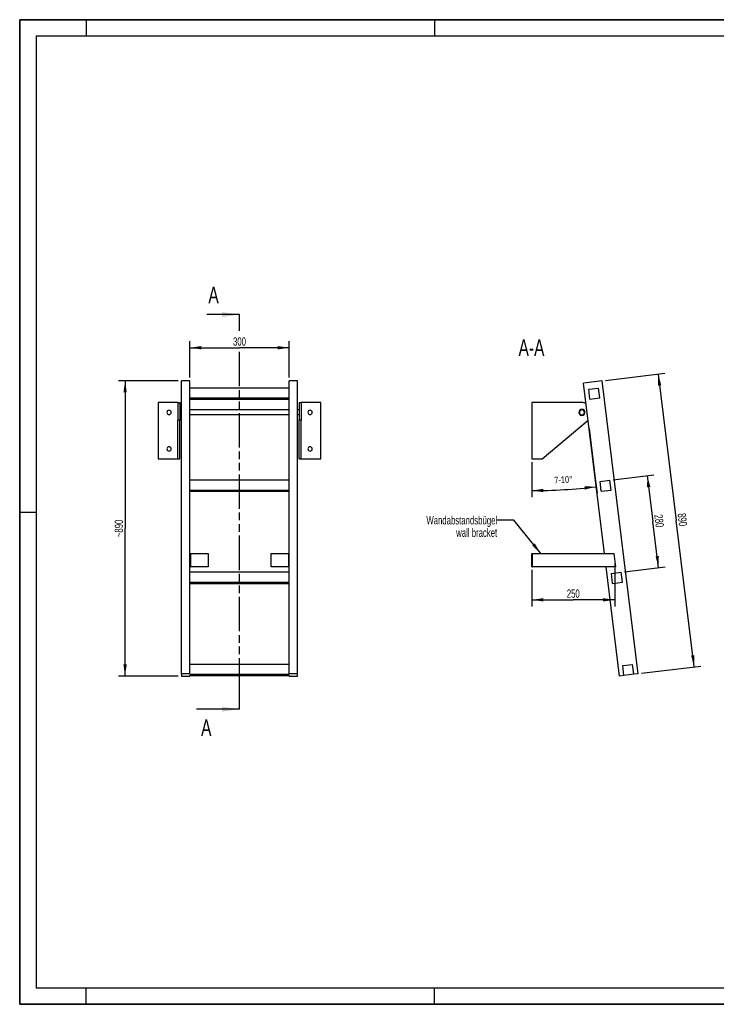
# Model space of a CAD drawing. Header units: millimetres. Extents: x 0 to 4200, y 0 to 2970.
# Tile 1 of 2: x 0 to 2100, y 0 to 2970. Entities that reach past the tile are written whole.
import ezdxf

# ---------------------------------------------------------------- set-up
doc = ezdxf.new("R2010")
doc.units = ezdxf.units.MM
doc.header["$LTSCALE"] = 231
doc.linetypes.add('PHANTOM', pattern=[0.8, 0.45, -0.05, 0.1, -0.05, 0.1, -0.05])
doc.layers.get('0').update_dxf_attribs({"linetype": 'CONTINUOUS'})
for name, color, linetype in [('005_AXIS', 7, 'CONTINUOUS'), ('050_DIMENSIONING', 7, 'CONTINUOUS'), ('053_NOTES', 7, 'CONTINUOUS'), ('HATCHING_BL0', 7, 'CONTINUOUS')]:
    doc.layers.add(name, color=color, linetype=linetype)
doc.styles.get("Standard").update_dxf_attribs({"font": 'txt', "width": 0.7})
doc.dimstyles.new('DIMSTYLE_1', dxfattribs={"dimtxt": 25, "dimasz": 35, "dimexe": 2, "dimexo": 1, "dimtad": 1, "dimdec": 1, "dimtxsty": 'Standard', "dimblk": '_FILLED', "dimblk1": '_FILLED', "dimblk2": '_FILLED', "dimcen": 0.09, "dimazin": 2, "dimtp": 0.5, "dimtm": 0.5, "dimtfac": 1, "dimtdec": 1, "dimtofl": 0, "dimtmove": 0, "dimatfit": 3, "dimldrblk": '_FILLED', "dimfxl": 1, "dimtolj": 1, "dimarcsym": 0})
doc.dimstyles.new('DIMSTYLE_2', dxfattribs={"dimtxt": 20, "dimasz": 35, "dimexe": 2, "dimexo": 1, "dimgap": 2, "dimtad": 1, "dimdec": 1, "dimtxsty": 'Standard', "dimblk": '_FILLED', "dimblk1": '_FILLED', "dimblk2": '_FILLED', "dimcen": 0.09, "dimazin": 2, "dimtp": 0.5, "dimtm": 0.5, "dimtfac": 1, "dimtdec": 1, "dimtofl": 0, "dimtmove": 0, "dimatfit": 3, "dimldrblk": '_FILLED', "dimfxl": 1, "dimtolj": 1, "dimarcsym": 0})
doc.dimstyles.new('DIMSTYLE_3', dxfattribs={"dimtxt": 25, "dimasz": 35, "dimexe": 2, "dimexo": 1, "dimtad": 1, "dimdec": 1, "dimtxsty": 'Standard', "dimblk": '_FILLED', "dimblk1": '_FILLED', "dimblk2": '_FILLED', "dimcen": 0.09, "dimazin": 2, "dimtp": 0.8, "dimtm": 0.8, "dimtfac": 1, "dimtdec": 1, "dimtofl": 0, "dimtmove": 0, "dimatfit": 3, "dimldrblk": '_FILLED', "dimfxl": 1, "dimtolj": 1, "dimarcsym": 0})
doc.dimstyles.new('DIMSTYLE_4', dxfattribs={"dimtxt": 25, "dimasz": 35, "dimexe": 2, "dimexo": 1, "dimtad": 1, "dimdec": 0, "dimtxsty": 'Standard', "dimblk": '_FILLED', "dimblk1": '_FILLED', "dimblk2": '_FILLED', "dimcen": 0.09, "dimazin": 2, "dimtp": 0.8, "dimtm": 0.8, "dimtfac": 1, "dimtdec": 0, "dimtofl": 0, "dimtmove": 0, "dimatfit": 3, "dimldrblk": '_FILLED', "dimfxl": 1, "dimtolj": 1, "dimarcsym": 0})
doc.dimstyles.new('DIMSTYLE_5', dxfattribs={"dimtxt": 25, "dimasz": 35, "dimexe": 2, "dimexo": 1, "dimtad": 1, "dimtxsty": 'Standard', "dimblk": '_FILLED', "dimblk1": '_FILLED', "dimblk2": '_FILLED', "dimcen": 0.09, "dimazin": 2, "dimtp": 0.5, "dimtm": 0.5, "dimtfac": 1, "dimtofl": 0, "dimtmove": 0, "dimatfit": 3, "dimldrblk": '_FILLED', "dimfxl": 1, "dimtolj": 1, "dimarcsym": 0})
doc.dimstyles.get("Standard").update_dxf_attribs({"dimtxt": 25, "dimasz": 35, "dimexe": 2, "dimexo": 1, "dimtad": 1, "dimtxsty": 'Standard', "dimblk": '_FILLED', "dimblk1": '_FILLED', "dimblk2": '_FILLED', "dimcen": 0.09, "dimazin": 2, "dimtol": 1, "dimtp": 0.01, "dimtm": 0.01, "dimtfac": 1, "dimtofl": 0, "dimtmove": 0, "dimatfit": 3, "dimldrblk": '_FILLED', "dimfxl": 1, "dimtolj": 1, "dimarcsym": 0})

# ---------------------------------------------------------------- blocks, each defined once
blk = doc.blocks.new('_FILLED')
at = {"color": 0, "linetype": 'ByBlock'}
blk.add_solid([(0, 0), (-1, 0.143), (-1, -0.143)], dxfattribs=at)
blk = doc.blocks.new('*D2')
at = {"layer": '050_DIMENSIONING', "color": 2, "linetype": 'Continuous', "transparency": 16777216}
for p, q in [((512.7, 1890.5), (512.7, 2000.5)), ((812.7, 1890.5), (812.7, 2000.5)), ((512.7, 1980.5), (662.7, 1980.5)), ((812.7, 1980.5), (662.7, 1980.5))]:
    blk.add_line(p, q, dxfattribs=at)
at = {"layer": '050_DIMENSIONING', "color": 2, "linetype": 'Continuous', "transparency": 16777216, "xscale": 35, "yscale": 35, "zscale": 35, "rotation": 180}
blk.add_blockref('_FILLED', (512.7, 1980.5), dxfattribs=at)
at = {"layer": '050_DIMENSIONING', "color": 2, "linetype": 'Continuous', "transparency": 16777216, "xscale": 35, "yscale": 35, "zscale": 35}
blk.add_blockref('_FILLED', (812.7, 1980.5), dxfattribs=at)
at = {"layer": '050_DIMENSIONING', "color": 2, "linetype": 'Continuous', "transparency": 16777216, "insert": (662.7, 2011.8), "char_height": 25, "width": 85.714, "attachment_point": 2, "line_spacing_factor": 0.9}
blk.add_mtext('300', dxfattribs=at)
blk = doc.blocks.new('*D3')
at = {"layer": '050_DIMENSIONING', "color": 2, "linetype": 'Continuous', "transparency": 16777216}
for p, q in [((1716.4, 1736.5), (1734.9, 1586.3)), ((1543.8, 1635.3), (1543.8, 1570.3)), ((1734.9, 1586.3), (1740.4, 1541.6)), ((1543.8, 1570.3), (1543.8, 1529.6))]:
    blk.add_line(p, q, dxfattribs=at)
for start, end in [(270, 273.5), (273.5, 277)]:
    blk.add_arc((1543.8, 3142.3), 1592.8, start, end, dxfattribs=at)
for points in [[(1578.8, 1554.9), (1543.8, 1549.6), (1578.9, 1545)], [(1703.7, 1552.6), (1737.9, 1561.4), (1702.6, 1562.5)]]:
    blk.add_solid(points, dxfattribs=at)
at = {"layer": '050_DIMENSIONING', "color": 2, "linetype": 'Continuous', "transparency": 16777216, "insert": (1638.6, 1592.5), "char_height": 20, "width": 105.714, "attachment_point": 2, "rotation": 3.5, "line_spacing_factor": 0.9}
blk.add_mtext('7-10\\fgdt;{\\W1.0;{\\fgdt;~}}', dxfattribs=at)
blk = doc.blocks.new('*D4')
at = {"layer": '050_DIMENSIONING', "color": 2, "linetype": 'Continuous', "transparency": 16777216}
for p, q in [((1766.1, 1881.7), (1944.8, 1903.7)), ((1924.9, 1901.2), (1979.2, 1459.6)), ((2033.4, 1017.9), (1979.2, 1459.6)), ((1874.6, 998.4), (2053.2, 1020.3))]:
    blk.add_line(p, q, dxfattribs=at)
at = {"layer": '050_DIMENSIONING', "color": 2, "linetype": 'Continuous', "transparency": 16777216, "xscale": 35, "yscale": 35, "zscale": 35}
for p, rotation in [((1924.9, 1901.2), 97), ((2033.4, 1017.9), 277.0000000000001)]:
    blk.add_blockref('_FILLED', p, dxfattribs=dict(at, rotation=rotation))
at = {"layer": '050_DIMENSIONING', "color": 2, "linetype": 'Continuous', "transparency": 16777216, "insert": (2010.2, 1463.4), "char_height": 25, "width": 88.393, "attachment_point": 2, "rotation": 277, "line_spacing_factor": 0.9}
blk.add_mtext('890', dxfattribs=at)
blk = doc.blocks.new('*D5')
at = {"layer": '050_DIMENSIONING', "color": 2, "linetype": 'Continuous', "transparency": 16777216}
for p, q in [((477.7, 1880.5), (297.7, 1880.5)), ((317.7, 1880.5), (317.7, 1435.4)), ((317.7, 990.2), (317.7, 1435.4)), ((477.7, 990.2), (297.7, 990.2))]:
    blk.add_line(p, q, dxfattribs=at)
at = {"layer": '050_DIMENSIONING', "color": 2, "linetype": 'Continuous', "transparency": 16777216, "xscale": 35, "yscale": 35, "zscale": 35}
for p, rotation in [((317.7, 1880.5), 90), ((317.7, 990.2), 270)]:
    blk.add_blockref('_FILLED', p, dxfattribs=dict(at, rotation=rotation))
at = {"layer": '050_DIMENSIONING', "color": 2, "linetype": 'Continuous', "transparency": 16777216, "insert": (286.4, 1435.4), "char_height": 25, "width": 117.857, "attachment_point": 2, "rotation": 90, "line_spacing_factor": 0.9}
blk.add_mtext('~890', dxfattribs=at)
blk = doc.blocks.new('*D6')
at = {"layer": '050_DIMENSIONING', "color": 2, "linetype": 'Continuous', "transparency": 16777216}
for p, q in [((1543.8, 1310.1), (1543.8, 1200.1)), ((1793.8, 1330.1), (1793.8, 1200.1)), ((1543.8, 1220.1), (1668.8, 1220.1)), ((1793.8, 1220.1), (1668.8, 1220.1))]:
    blk.add_line(p, q, dxfattribs=at)
at = {"layer": '050_DIMENSIONING', "color": 2, "linetype": 'Continuous', "transparency": 16777216, "xscale": 35, "yscale": 35, "zscale": 35, "rotation": 180}
blk.add_blockref('_FILLED', (1543.8, 1220.1), dxfattribs=at)
at = {"layer": '050_DIMENSIONING', "color": 2, "linetype": 'Continuous', "transparency": 16777216, "xscale": 35, "yscale": 35, "zscale": 35}
blk.add_blockref('_FILLED', (1793.8, 1220.1), dxfattribs=at)
at = {"layer": '050_DIMENSIONING', "color": 2, "linetype": 'Continuous', "transparency": 16777216, "insert": (1668.8, 1251.3), "char_height": 25, "width": 111.964, "attachment_point": 2, "line_spacing_factor": 0.9}
blk.add_mtext('250 \\P ', dxfattribs=at)
blk = doc.blocks.new('*D7')
at = {"layer": '050_DIMENSIONING', "color": 2, "linetype": 'Continuous', "transparency": 16777216}
for p, q in [((1789.3, 1582.3), (1911.9, 1597.4)), ((1892, 1595), (1909.1, 1456)), ((1926.1, 1317), (1909.1, 1456)), ((1823.4, 1304.4), (1946, 1319.5))]:
    blk.add_line(p, q, dxfattribs=at)
at = {"layer": '050_DIMENSIONING', "color": 2, "linetype": 'Continuous', "transparency": 16777216, "xscale": 35, "yscale": 35, "zscale": 35}
for p, rotation in [((1892, 1595), 97), ((1926.1, 1317), 277.0000000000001)]:
    blk.add_blockref('_FILLED', p, dxfattribs=dict(at, rotation=rotation))
at = {"layer": '050_DIMENSIONING', "color": 2, "linetype": 'Continuous', "transparency": 16777216, "insert": (1940.1, 1459.8), "char_height": 25, "width": 88.393, "attachment_point": 2, "rotation": 277, "line_spacing_factor": 0.9}
blk.add_mtext('280', dxfattribs=at)
blk = doc.blocks.new('XSEC_FILLED')
at = {"color": 0, "linetype": 'ByBlock'}
blk.add_solid([(0, 0), (-1, 0.143), (-1, -0.143)], dxfattribs=at)
blk = doc.blocks.new('HATCHING_BL0', base_point=(597.8, 1487))
at = {"layer": 'HATCHING_BL0', "color": 7, "linetype": 'PHANTOM'}
for p, q in [((662.7, 2031.7), (662.7, 2080.5)), ((662.7, 940.2), (662.7, 1967.8)), ((662.7, 890.2), (662.7, 940.2))]:
    blk.add_line(p, q, dxfattribs=at)
at = {"layer": 'HATCHING_BL0', "color": 7, "linetype": 'Continuous', "char_height": 50, "width": 64.286, "attachment_point": 1, "line_spacing_factor": 0.9}
for insert in [(568.8, 2164.7), (546.8, 859.4)]:
    blk.add_mtext('A', dxfattribs=dict(at, insert=insert))
at = {"layer": 'HATCHING_BL0', "color": 7, "linetype": 'Continuous'}
for points in [[(662.7, 2080.5), (564.2, 2080.5)], [(662.7, 890.2), (532.9, 890.2)]]:
    blk.add_leader(points, dimstyle='Standard', override={"dimasz": 52.5, "dimtad": 0, "dimldrblk": 'XSEC_FILLED'}, dxfattribs=at)

msp = doc.modelspace()

# ---------------------------------------------------------------- hatches: boundary and pattern name
at = {"linetype": 'Continuous'}
h = msp.add_hatch(dxfattribs=at)
h.set_pattern_fill('ANSI31', color=2, angle=90, style=0, pattern_type=2)
h.set_pattern_definition([(135, (1543.83, 1730.34), (-239.88, -239.88), [])])
edge = h.paths.add_edge_path()
edge.add_line((1851.253, 995.518), (1821.477, 991.862))
edge.add_line((1821.477, 991.862), (1817.821, 1021.639))
edge.add_line((1817.821, 1021.639), (1847.597, 1025.295))
edge.add_line((1851.253, 995.518), (1847.597, 1025.295))
edge = h.paths.add_edge_path()
edge.add_line((1719.107, 1825.601), (1715.451, 1855.377))
edge.add_line((1715.451, 1855.377), (1745.227, 1859.033))
edge.add_line((1748.883, 1829.257), (1745.227, 1859.033))
edge.add_line((1719.107, 1825.601), (1748.883, 1829.257))
edge = h.paths.add_edge_path()
edge.add_line((1753.23, 1547.688), (1749.574, 1577.464))
edge.add_line((1749.574, 1577.464), (1779.35, 1581.12))
edge.add_line((1783.006, 1551.344), (1779.35, 1581.12))
edge.add_line((1753.23, 1547.688), (1783.006, 1551.344))
edge = h.paths.add_edge_path()
edge.add_line((1787.353, 1269.775), (1783.697, 1299.551))
edge.add_line((1783.697, 1299.551), (1813.474, 1303.208))
edge.add_line((1817.13, 1273.431), (1813.474, 1303.208))
edge.add_line((1787.353, 1269.775), (1817.13, 1273.431))
edge = h.paths.add_edge_path()
edge.add_arc((1694.832, 1785.343), 7.5, 0, 180)
edge.add_arc((1694.832, 1785.343), 7.5, -180, 0)

# ---------------------------------------------------------------- linework, layer by layer
at = {"color": 7, "linetype": 'Continuous'}
for p, q in [((0, 2970), (4200, 2970)), ((0, 0), (0, 2970)), ((512.7, 1880.53), (487.7, 1880.53)), ((487.7, 1868.959), (487.7, 1880.53)), ((512.7, 1581.12), (512.7, 1880.53)), ((837.7, 1880.53), (812.7, 1880.53)), ((812.7, 1581.12), (812.7, 1880.53)), ((837.7, 997.163), (837.7, 1880.53)), ((1756.189, 1880.53), (1699.614, 1873.583)), ((1864.653, 997.163), (1756.189, 1880.53)), ((487.7, 1730.002), (487.7, 1868.959)), ((812.7, 1859.033), (512.7, 1859.033)), ((1715.451, 1855.377), (1745.227, 1859.033)), ((1719.107, 1825.601), (1715.451, 1855.377)), ((1748.883, 1829.257), (1745.227, 1859.033)), ((476.7, 1815.343), (417.7, 1815.343)), ((476.7, 1815.343), (482.7, 1815.343)), ((476.7, 1815.343), (476.7, 1794.593)), ((482.7, 1815.343), (482.7, 1794.593)), ((512.7, 1829.257), (812.7, 1829.257)), ((512.7, 1825.601), (812.7, 1825.601)), ((842.7, 1815.343), (848.7, 1815.343)), ((842.7, 1815.343), (842.7, 1794.593)), ((907.7, 1815.343), (848.7, 1815.343)), ((848.7, 1815.343), (848.7, 1794.593)), ((1694.832, 1815.343), (1543.832, 1815.343)), ((1719.107, 1825.601), (1748.883, 1829.257)), ((476.7, 1794.593), (476.7, 1792.843)), ((476.7, 1792.843), (476.7, 1785.343)), ((476.7, 1785.343), (476.7, 1777.843)), ((482.7, 1794.593), (482.7, 1785.343)), ((482.7, 1785.343), (482.7, 1776.093)), ((842.7, 1794.593), (842.7, 1785.343)), ((842.7, 1785.343), (842.7, 1776.093)), ((848.7, 1794.593), (848.7, 1792.843)), ((848.7, 1792.843), (848.7, 1785.343)), ((848.7, 1785.343), (848.7, 1777.843)), ((476.7, 1777.843), (476.7, 1776.093)), ((476.7, 1776.093), (476.7, 1762.415)), ((476.7, 1645.343), (476.7, 1762.415)), ((482.7, 1776.093), (482.7, 1762.415)), ((482.7, 1645.343), (482.7, 1762.415)), ((842.7, 1776.093), (842.7, 1762.415)), ((842.7, 1645.343), (842.7, 1762.415)), ((848.7, 1777.843), (848.7, 1776.093)), ((848.7, 1776.093), (848.7, 1762.415)), ((848.7, 1645.343), (848.7, 1762.415)), ((1575.449, 1645.343), (1713.349, 1761.715)), ((487.7, 1726.346), (487.7, 1730.002)), ((487.7, 997.163), (487.7, 1726.346)), ((417.7, 1645.343), (476.7, 1645.343)), ((476.7, 1645.343), (482.7, 1645.343)), ((842.7, 1645.343), (848.7, 1645.343)), ((848.7, 1645.343), (907.7, 1645.343)), ((1543.832, 1645.343), (1575.449, 1645.343)), ((512.7, 1551.344), (512.7, 1581.12)), ((812.7, 1581.12), (512.7, 1581.12)), ((812.7, 1551.344), (812.7, 1581.12)), ((1749.574, 1577.464), (1779.35, 1581.12)), ((1753.23, 1547.688), (1749.574, 1577.464)), ((1783.006, 1551.344), (1779.35, 1581.12)), ((512.7, 1360.095), (512.7, 1551.344)), ((512.7, 1551.344), (812.7, 1551.344)), ((512.7, 1547.688), (812.7, 1547.688)), ((812.7, 1360.095), (812.7, 1551.344)), ((1753.23, 1547.688), (1783.006, 1551.344)), ((512.7, 1320.095), (512.7, 1360.095)), ((514.7, 1360.095), (567.7, 1360.095)), ((567.7, 1360.095), (567.7, 1320.095)), ((757.7, 1320.095), (757.7, 1360.095)), ((757.7, 1360.095), (810.7, 1360.095)), ((812.7, 1320.095), (812.7, 1360.095)), ((1543.832, 1320.095), (1543.832, 1360.095)), ((1543.832, 1360.095), (1545.832, 1360.095)), ((1545.832, 1320.095), (1545.832, 1360.095)), ((1545.832, 1360.095), (1791.376, 1360.095)), ((512.7, 1303.208), (512.7, 1320.095)), ((567.7, 1320.095), (514.7, 1320.095)), ((810.7, 1320.095), (757.7, 1320.095)), ((812.7, 1303.208), (812.7, 1320.095)), ((1543.832, 1320.095), (1545.832, 1320.095)), ((1796.288, 1320.095), (1545.832, 1320.095)), ((512.7, 1273.431), (512.7, 1303.208)), ((812.7, 1303.208), (512.7, 1303.208)), ((812.7, 1273.431), (812.7, 1303.208)), ((1783.697, 1299.551), (1813.474, 1303.208)), ((1787.353, 1269.775), (1783.697, 1299.551)), ((1817.13, 1273.431), (1813.474, 1303.208)), ((512.7, 1269.775), (512.7, 1273.431)), ((512.7, 1273.431), (812.7, 1273.431)), ((512.7, 1025.295), (512.7, 1269.775)), ((512.7, 1269.775), (812.7, 1269.775)), ((812.7, 1269.775), (812.7, 1273.431)), ((812.7, 1025.295), (812.7, 1269.775)), ((1787.353, 1269.775), (1817.13, 1273.431)), ((512.7, 997.163), (512.7, 1025.295)), ((812.7, 1025.295), (512.7, 1025.295)), ((812.7, 997.163), (812.7, 1025.295)), ((1817.821, 1021.639), (1847.597, 1025.295)), ((1821.477, 991.862), (1817.821, 1021.639)), ((1851.253, 995.518), (1847.597, 1025.295)), ((487.7, 997.163), (487.7, 990.217)), ((512.7, 997.163), (487.7, 997.163)), ((487.7, 990.217), (512.7, 990.217)), ((512.7, 995.518), (512.7, 997.163)), ((512.7, 995.518), (812.7, 995.518)), ((512.7, 990.217), (512.7, 991.862)), ((512.7, 991.862), (812.7, 991.862)), ((812.7, 997.163), (812.7, 995.518)), ((837.7, 997.163), (812.7, 997.163)), ((812.7, 991.862), (812.7, 990.217)), ((812.7, 990.217), (837.7, 990.217)), ((837.7, 990.217), (837.7, 997.163)), ((1821.477, 991.862), (1808.077, 990.217)), ((1851.253, 995.518), (1821.477, 991.862)), ((1864.653, 997.163), (1851.253, 995.518)), ((0, 0), (4200, 0))]:
    msp.add_line(p, q, dxfattribs=at)
at = {"color": 3, "linetype": 'Continuous'}
for p, q in [((0, 2970), (0, 0)), ((4200, 2970), (0, 2970)), ((200, 2970), (200, 2920)), ((1250, 2970), (1250, 2920)), ((0, 1485), (50, 1485)), ((200, 0), (200, 50)), ((1250, 0), (1250, 50)), ((4200, 0), (0, 0))]:
    msp.add_line(p, q, dxfattribs=at)
at = {"color": 5, "linetype": 'Continuous'}
for p, q in [((50, 2920), (50, 50)), ((4150, 2920), (50, 2920)), ((50, 50), (4150, 50))]:
    msp.add_line(p, q, dxfattribs=at)
at = {"color": 9, "linetype": 'Continuous'}
for p, q in [((482.7, 1762.415), (476.7, 1762.415)), ((848.7, 1762.415), (842.7, 1762.415))]:
    msp.add_line(p, q, dxfattribs=at)
at = {"color": 7, "linetype": 'Continuous'}
for radius, start, end in [(30, 65.873464, 90), (7.5, 0, 180), (7.5, 180, 360)]:
    msp.add_arc((1694.832, 1785.343), radius, start, end, dxfattribs=at)
at = {"layer": '005_AXIS', "color": 7, "linetype": 'Continuous'}
for p, q in [((1762.662, 1360.095), (1699.614, 1873.583)), ((417.7, 1815.343), (417.7, 1645.343)), ((907.7, 1645.343), (907.7, 1815.343)), ((1543.832, 1815.343), (1543.832, 1645.343)), ((487.7, 1792.843), (482.7, 1792.843)), ((812.7, 1792.843), (512.7, 1792.843)), ((842.7, 1792.843), (837.7, 1792.843)), ((487.7, 1777.843), (482.7, 1777.843)), ((812.7, 1777.843), (512.7, 1777.843)), ((842.7, 1777.843), (837.7, 1777.843)), ((512.7, 1360.095), (514.7, 1360.095)), ((514.7, 1360.095), (514.7, 1320.095)), ((810.7, 1360.095), (810.7, 1320.095)), ((812.7, 1360.095), (810.7, 1360.095)), ((1791.376, 1360.095), (1796.288, 1320.095)), ((512.7, 1320.095), (514.7, 1320.095)), ((812.7, 1320.095), (810.7, 1320.095)), ((1808.077, 990.217), (1767.574, 1320.095))]:
    msp.add_line(p, q, dxfattribs=at)
for centre, radius, start, end in [((450.2, 1785.343), 6.5, 0, 180), ((450.2, 1785.343), 6.5, 180, 360), ((875.2, 1785.343), 6.5, 0, 180), ((875.2, 1785.343), 6.5, 180, 360), ((1694.832, 1785.343), 9.25, 0, 180), ((1694.832, 1785.343), 9.25, 180, 360), ((450.2, 1675.343), 6.5, 0, 180), ((450.2, 1675.343), 6.5, 180, 360), ((875.2, 1675.343), 6.5, 0, 180), ((875.2, 1675.343), 6.5, 180, 360)]:
    msp.add_arc(centre, radius, start, end, dxfattribs=at)

# ---------------------------------------------------------------- block references
at = {"layer": 'HATCHING_BL0'}
msp.add_blockref('HATCHING_BL0', (597.821, 1487.046), dxfattribs=at)

# ---------------------------------------------------------------- texts
at = {"layer": '053_NOTES', "color": 2, "linetype": 'Continuous', "attachment_point": 3, "line_spacing_factor": 0.9}
for s, insert, char_height, width in [('A-A', (1581.848, 2005.53), 50, 196.42857), ('Wandabstandsbügel\\Pwall bracket', (1439.376, 1472.595), 25, 472.67857)]:
    msp.add_mtext(s, dxfattribs=dict(at, insert=insert, char_height=char_height, width=width))

# ---------------------------------------------------------------- dimensions: what is measured, and where the dimension line sits
at = {"layer": '050_DIMENSIONING', "color": 2, "linetype": 'Continuous'}
dim = msp.add_linear_dim(base=(812.7, 1980.53), p1=(512.7, 1889.53), p2=(812.7, 1889.53), dimstyle='DIMSTYLE_1', dxfattribs=at)
dim.commit()
dim.dimension.update_dxf_attribs({"geometry": '*D2', "text_midpoint": (659.128, 1980.53), "dimtype": 160})
for base, p1, p2, angle, dimstyle, picture, middle in [((1924.922, 1901.247), (1873.586, 998.26), (1765.122, 1881.626), 97, 'DIMSTYLE_3', '*D4', (1978.718, 1463.109)), ((1926.128, 1317.04), (1788.283, 1582.217), (1822.407, 1304.304), 277, 'DIMSTYLE_5', '*D7', (1908.631, 1459.541))]:
    dim = msp.add_linear_dim(base=base, p1=p1, p2=p2, angle=angle, dimstyle=dimstyle, dxfattribs=at)
    dim.commit()
    dim.dimension.update_dxf_attribs({"geometry": picture, "text_midpoint": middle, "dimtype": 160})
dim = msp.add_linear_dim(base=(317.7, 990.217), p1=(478.7, 1880.53), p2=(478.7, 990.217), angle=270, text='~<>', dimstyle='DIMSTYLE_4', dxfattribs=at)
dim.commit()
dim.dimension.update_dxf_attribs({"geometry": '*D5', "text_midpoint": (317.7, 1435.373), "dimtype": 160})
dim = msp.add_angular_dim_2l(base=(1641.068, 1552.536), line1=((1543.832, 1652.27), (1543.832, 1636.343)), line2=((1714.385, 1753.278), (1716.326, 1737.469)), text='7-10%%d', dimstyle='DIMSTYLE_2', dxfattribs=at)
dim.commit()
dim.dimension.update_dxf_attribs({"geometry": '*D3', "text_midpoint": (1641.068, 1552.536), "dimtype": 162})
dim = msp.add_linear_dim(base=(1793.832, 1220.095), p1=(1543.832, 1311.095), p2=(1793.832, 1331.095), text='<> \\P ', dimstyle='DIMSTYLE_5', dxfattribs=at)
dim.commit()
dim.dimension.update_dxf_attribs({"geometry": '*D6', "text_midpoint": (1660.082, 1220.095), "dimtype": 160})

# ---------------------------------------------------------------- leaders
at = {"layer": '053_NOTES', "color": 2, "linetype": 'Continuous', "annotation_type": 0, "has_hookline": 1, "hookline_direction": 1, "text_width": 289.088}
msp.add_leader([(1570.829, 1360.095), (1489.376, 1460.095), (1439.376, 1460.095)], dimstyle='Standard', override={"dimtad": 0}, dxfattribs=at)

doc.saveas('drawing.dxf')
